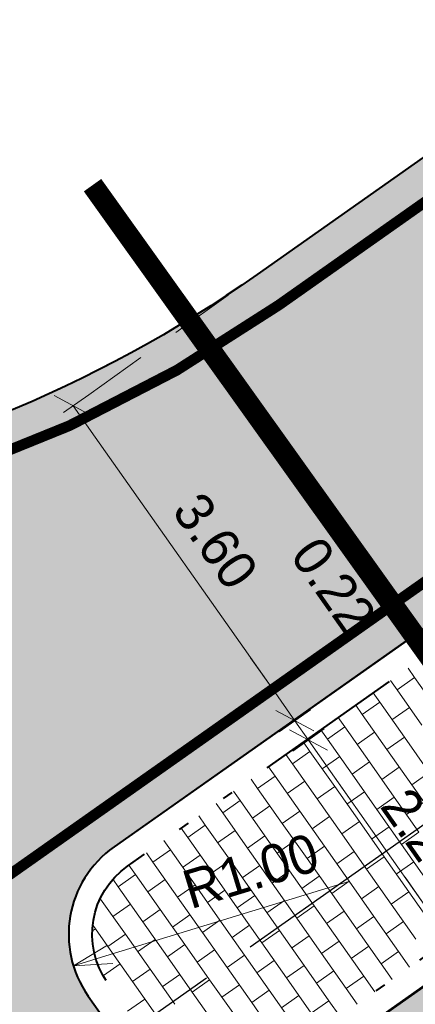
# Model space of a CAD drawing. Header units: metres. Extents: x 148316 to 148653, y 486436 to 486744.
# Tile 33 of 110: x 148443.86 to 148447.55, y 486590.27 to 486599.47. Entities that reach past the tile are written whole.
import ezdxf

# ---------------------------------------------------------------- set-up
doc = ezdxf.new("R2010")
doc.units = ezdxf.units.M
doc.header["$MEASUREMENT"] = 0
for name, pattern in [('assen', [2.5, 2, -0.5]), ('DASHED2', [0.375, 0.25, -0.125]), ('DGN Style 2', [1, 0.6, -0.4]), ('rws', [2.74, 1.4, -0.4, 0.07, -0.4, 0.07, -0.4])]:
    doc.linetypes.add(name, pattern=pattern)
doc.layers.get('Defpoints').update_dxf_attribs({"color": 253, "lineweight": 13})
for name, color, linetype, lineweight in [('BWR-alg-assenplan', 92, 'assen', 30), ('BWR-nieuw-band-basislijn_GV', 7, 'Continuous', 40), ('BWR-nieuw-band-trottoir rws 115¯225x240 betonrug_GV', 94, 'rws_b', 40), ('BWR-nieuw-belijning-kantstreep dik 100', 51, 'Continuous', 0), ('BWR-nieuw-raster-cel verharding_GV', 7, 'Continuous', 40), ('N-WE-KL-TRACE_MANTELBUIS-G', 5, 'DASHED2', 30), ('WVB-dim-terr-maatvoering 018', 7, 'Continuous', 13), ('WVB-pen-dik 035', 1, 'Continuous', 40), ('WVB-raster-20%', 254, 'Continuous', 30), ('WVB-raster-60%', 253, 'Continuous', 30)]:
    doc.layers.add(name, color=color, linetype=linetype, lineweight=lineweight)
doc.styles.add('1 200   0.18', font='WORKING.shx', dxfattribs={"height": 0.36})
doc.styles.add('Style-WORKING', font='WORKING.shx')
doc.linetypes.add('rws_b', pattern='A,1.4,-0.4,0.07,-0.23,["B",Style-WORKING,S=0.36,R=0,X=-0.104,Y=-0.19],-0.17,0.07,-1.86', length=4.2)
doc.dimstyles.new('TER 1 200', dxfattribs={"dimtxt": 0.36, "dimasz": 0.36, "dimexe": 0.18, "dimexo": 0.0625, "dimgap": 0.18, "dimtad": 1, "dimzin": 0, "dimdsep": 46, "dimtxsty": '1 200   0.18', "dimblk": 'TerminatorOpen_0.5', "dimcen": 0, "dimse1": 1, "dimse2": 1, "dimclrd": 256, "dimclre": 256, "dimclrt": 7, "dimazin": 0, "dimtfac": 1, "dimtdec": 0, "dimtmove": 1, "dimatfit": 1, "dimldrblk": 'TerminatorOpen_0.5', "dimfxl": 0.18, "dimfxlon": 1, "dimfrac": 2, "dimtolj": 1, "dimtzin": 0, "dimlwd": -1, "dimlwe": -1, "dimarcsym": 0})

# ---------------------------------------------------------------- blocks, each defined once
blk = doc.blocks.new('TerminatorOpen_0.5')
at = {"color": 0, "linetype": 'ByBlock', "lineweight": -2}
for q in [(-1, 0.25), (-1, 0), (-1, -0.25)]:
    blk.add_line((0, 0), q, dxfattribs=at)
blk = doc.blocks.new('*D28')
at = {"layer": 'Defpoints', "color": 0, "lineweight": 40, "transparency": 16777216}
for p in [(148445.3134, 486590.9267), (148444.3571, 486590.6343)]:
    blk.add_point(p, dxfattribs=at)
at = {"layer": 'WVB-dim-terr-maatvoering 018', "transparency": 16777216}
blk.add_line((148446.9322, 486591.4217), (148444.7013, 486590.7396), dxfattribs=at)
at = {"layer": 'WVB-dim-terr-maatvoering 018', "transparency": 16777216, "xscale": 0.36, "yscale": 0.36, "zscale": 0.36, "rotation": 197.0007261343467}
blk.add_blockref('TerminatorOpen_0.5', (148444.3571, 486590.6343), dxfattribs=at)
at = {"layer": 'WVB-dim-terr-maatvoering 018', "color": 7, "transparency": 16777216, "insert": (148446.0155, 486591.5178), "char_height": 0.36, "attachment_point": 5, "rotation": 17.00073, "style": '1 200   0.18'}
blk.add_mtext('\\A1;\\C7;R1.00', dxfattribs=at)
blk = doc.blocks.new('_Oblique_0.5')
at = {"color": 0, "linetype": 'ByBlock', "lineweight": -2}
for p, q in [((0, 0), (-1, 0)), ((0.5, 0.25), (-0.5, -0.25))]:
    blk.add_line(p, q, dxfattribs=at)
blk = doc.blocks.new('*D43')
at = {"layer": 'Defpoints', "color": 0, "lineweight": 40, "transparency": 16777216}
for p in [(148444.2131, 486595.7648), (148446.4283, 486592.9219), (148446.1458, 486592.7227)]:
    blk.add_point(p, dxfattribs=at)
at = {"layer": 'WVB-dim-terr-maatvoering 018', "transparency": 16777216}
for p, q in [((148444.2642, 486595.8008), (148444.501, 486595.9678)), ((148444.5614, 486595.5699), (148446.2209, 486593.2161)), ((148446.2812, 486592.8182), (148446.5754, 486593.0256))]:
    blk.add_line(p, q, dxfattribs=at)
at = {"layer": 'WVB-dim-terr-maatvoering 018', "transparency": 16777216, "xscale": 0.36, "yscale": 0.36, "zscale": 0.36}
for p, rotation in [((148444.3539, 486595.8641), 125.1859496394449), ((148446.4283, 486592.9219), 305.1859496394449)]:
    blk.add_blockref('_Oblique_0.5', p, dxfattribs=dict(at, rotation=rotation))
at = {"layer": 'WVB-dim-terr-maatvoering 018', "color": 7, "transparency": 16777216, "insert": (148445.6853, 486594.6004), "char_height": 0.36, "attachment_point": 5, "rotation": 305.18595, "style": '1 200   0.18'}
blk.add_mtext('\\A1;\\C7;3.60', dxfattribs=at)
blk = doc.blocks.new('*D39')
at = {"layer": 'Defpoints', "color": 0, "lineweight": 40, "transparency": 16777216}
for p in [(148446.5551, 486592.7421), (148446.1458, 486592.7227), (148446.2725, 486592.5429)]:
    blk.add_point(p, dxfattribs=at)
at = {"layer": 'WVB-dim-terr-maatvoering 018', "transparency": 16777216}
for p, q in [((148446.2209, 486593.2161), (148446.0134, 486593.5103)), ((148446.2812, 486592.8182), (148446.5754, 486593.0256)), ((148446.4283, 486592.9219), (148446.5551, 486592.7421)), ((148446.408, 486592.6384), (148446.7022, 486592.8458)), ((148446.7625, 486592.4479), (148446.97, 486592.1536))]:
    blk.add_line(p, q, dxfattribs=at)
at = {"layer": 'WVB-dim-terr-maatvoering 018', "transparency": 16777216, "xscale": 0.36, "yscale": 0.36, "zscale": 0.36}
for p, rotation in [((148446.4283, 486592.9219), 305.1859496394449), ((148446.5551, 486592.7421), 125.1859496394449)]:
    blk.add_blockref('_Oblique_0.5', p, dxfattribs=dict(at, rotation=rotation))
at = {"layer": 'WVB-dim-terr-maatvoering 018', "color": 7, "transparency": 16777216, "insert": (148446.7896, 486594.1852), "char_height": 0.36, "attachment_point": 5, "rotation": 305.18595, "style": '1 200   0.18'}
blk.add_mtext('\\A1;\\C7;0.22', dxfattribs=at)
blk = doc.blocks.new('*D40')
at = {"layer": 'Defpoints', "color": 0, "lineweight": 40, "transparency": 16777216}
for p in [(148450.8597, 486592.9772), (148446.2725, 486592.5429), (148447.8737, 486590.8719)]:
    blk.add_point(p, dxfattribs=at)
at = {"layer": 'WVB-dim-terr-maatvoering 018', "transparency": 16777216}
for p, q in [((148446.408, 486592.6384), (148446.7022, 486592.8458)), ((148446.7625, 486592.4479), (148447.6662, 486591.1661)), ((148448.0208, 486590.9756), (148447.7266, 486590.7682))]:
    blk.add_line(p, q, dxfattribs=at)
at = {"layer": 'WVB-dim-terr-maatvoering 018', "transparency": 16777216, "xscale": 0.36, "yscale": 0.36, "zscale": 0.36}
for p, rotation in [((148446.5551, 486592.7421), 125.1859496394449), ((148447.8737, 486590.8719), 305.1859496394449)]:
    blk.add_blockref('_Oblique_0.5', p, dxfattribs=dict(at, rotation=rotation))
at = {"layer": 'WVB-dim-terr-maatvoering 018', "color": 7, "transparency": 16777216, "insert": (148447.6303, 486591.8418), "char_height": 0.36, "attachment_point": 5, "rotation": 305.18595, "style": '1 200   0.18'}
blk.add_mtext('\\A1;\\C7;2.29', dxfattribs=at)
blk = doc.blocks.new('*D41')
at = {"layer": 'Defpoints', "color": 0, "lineweight": 40, "transparency": 16777216}
for p in [(148450.8597, 486592.9772), (148448.0005, 486590.6921), (148447.7936, 486590.5462)]:
    blk.add_point(p, dxfattribs=at)
at = {"layer": 'WVB-dim-terr-maatvoering 018', "transparency": 16777216}
for p, q in [((148447.6662, 486591.1661), (148447.4588, 486591.4603)), ((148448.0208, 486590.9756), (148447.7266, 486590.7682)), ((148447.8737, 486590.8719), (148448.0005, 486590.6921)), ((148447.8534, 486590.5884), (148448.1476, 486590.7958)), ((148448.2079, 486590.3979), (148448.4153, 486590.1036))]:
    blk.add_line(p, q, dxfattribs=at)
at = {"layer": 'WVB-dim-terr-maatvoering 018', "transparency": 16777216, "xscale": 0.36, "yscale": 0.36, "zscale": 0.36}
for p, rotation in [((148447.8737, 486590.8719), 305.1859496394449), ((148448.0005, 486590.6921), 125.1859496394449)]:
    blk.add_blockref('_Oblique_0.5', p, dxfattribs=dict(at, rotation=rotation))
at = {"layer": 'WVB-dim-terr-maatvoering 018', "color": 7, "transparency": 16777216, "insert": (148449.4795, 486590.3768), "char_height": 0.36, "attachment_point": 5, "rotation": 305.18595, "style": '1 200   0.18'}
blk.add_mtext('\\A1;\\C7;0.22', dxfattribs=at)

msp = doc.modelspace()

# ---------------------------------------------------------------- hatches: boundary and pattern name
at = {"layer": 'WVB-raster-20%', "linetype": 'Continuous'}
msp.add_hatch(color=256, dxfattribs=at).paths.add_polyline_path([(148457.906, 486592.827, 0.021073), (148456.9031, 486592.0579), (148452.0477, 486587.9986, 0.139792), (148447.4251, 486581.1934), (148424.8298, 486565.1299, 0.191737), (148416.1963, 486563.0646), (148412.0472, 486560.1419), (148407.1471, 486556.8056), (148406.9709, 486556.686, -0.027007), (148397.5223, 486551.0007, -0.016184), (148394.6161, 486549.5777), (148394.0955, 486549.3434), (148392.2677, 486552.9174), (148393.6853, 486553.5725, 0.015285), (148396.2004, 486554.8296, 0.017834), (148402.2405, 486558.3663, 0.008095), (148404.8959, 486560.112), (148409.7432, 486563.4239), (148408.0264, 486565.8699, -0.047885), (148394.0715, 486557.9359), (148393.3017, 486557.591, 0.043594), (148371.076, 486545.2053), (148373.465, 486546.983), (148374.321, 486547.647), (148375.169, 486548.323), (148376.007, 486549.011), (148376.836, 486549.709), (148377.655, 486550.419), (148378.465, 486551.139), (148379.264, 486551.87), (148380.094, 486552.651), (148380.913, 486553.443), (148381.721, 486554.247), (148382.518, 486555.062), (148383.302, 486555.889), (148384.075, 486556.726), (148384.836, 486557.574), (148385.4825, 486558.248, -0.009902), (148390.8227, 486560.8507, 0.045028), (148403.2753, 486568.0418), (148408.7879, 486571.925, 0.006632), (148409.1102, 486572.1584), (148409.1104, 486572.1581), (148409.1102, 486572.1584, 0.202715), (148415.0219, 486582.2351, -0.048395), (148415.7182, 486585.2456), (148417.412, 486582.847), (148417.789, 486583.069), (148423.126, 486586.637), (148426.536, 486588.971), (148429.464, 486590.008), (148433.363, 486591.389), (148433.991, 486591.612), (148434.254, 486591.713), (148434.511, 486591.83), (148434.761, 486591.961), (148435.002, 486592.105), (148435.197, 486592.236), (148438.9739, 486594.9018, 0.1587), (148446.0749, 486597.0899), (148465.0002, 486610.4213, 0.049781), (148480.0226, 486623.4165), (148480.64, 486624.0685), (148495.6108, 486634.6425), (148482.6366, 486620.9412, -0.049781), (148467.0734, 486607.4782), (148451.2777, 486596.3514), (148444.7375, 486591.7443, 0.414213), (148444.4958, 486590.3508), (148444.9162, 486589.754, 0.413982), (148446.309, 486589.5119), (148437.6407, 486583.4109, 1.178334), (148425.5342, 486574.8975), (148418.657, 486570.064), (148417.4268, 486569.1287, 0.219668), (148417.2757, 486569.9532), (148416.6998, 486570.7707, 0.414214), (148415.3064, 486571.0124), (148411.6986, 486568.4709), (148413.4222, 486566.0155), (148414.8852, 486567.0461), (148417.076, 486564.021), (148428.229, 486571.946), (148429.4336, 486572.794, 0.427631), (148438.3024, 486579.0367), (148455.433, 486591.091), (148457.567, 486592.589)])
at = {"layer": 'WVB-raster-60%', "linetype": 'Continuous'}
msp.add_hatch(color=256, dxfattribs=at).paths.add_polyline_path([(148438.3024, 486579.0367, 0.150819), (148437.6407, 486583.4109), (148453.446, 486594.525), (148456.4943, 486596.6562), (148458.7548, 486593.4228), (148457.567, 486592.589), (148453.299, 486589.593)])

# ---------------------------------------------------------------- linework, layer by layer
at = {"layer": 'BWR-alg-assenplan'}
msp.add_line((148466.0395, 486604.9152), (148388.83, 486550.527), dxfattribs=at)
at = {"layer": 'BWR-nieuw-band-basislijn_GV', "ltscale": 0.5}
for p, q in [((148451.2777, 486596.3514), (148444.7375, 486591.7443)), ((148444.4958, 486590.3508), (148444.9162, 486589.754))]:
    msp.add_line(p, q, dxfattribs=at)
at = {"layer": 'BWR-nieuw-band-basislijn_GV', "ltscale": 0.1}
msp.add_line((148446.3097, 486589.5124), (148452.8483, 486594.1225), dxfattribs=at)
at = {"layer": 'BWR-nieuw-band-basislijn_GV', "ltscale": 0.5}
msp.add_arc((148445.3134, 486590.9267), 1, 125.16187, 215.16175, dxfattribs=at)
at = {"layer": 'BWR-nieuw-band-trottoir rws 115¯225x240 betonrug_GV', "linetype": 'rws', "flags": 128}
msp.add_lwpolyline([(148452.9097, 486595.389, -0.414094), (148452.7215, 486594.3023, 0.000003), (148452.7215, 486594.3023), (148446.183, 486589.6923, -0.414214), (148445.0961, 486589.8807), (148444.6757, 486590.4775, -0.414213), (148444.8642, 486591.5644), (148451.4044, 486596.1715, -0.000004), (148451.4044, 486596.1715, -0.41421), (148452.4913, 486595.983)], format="xyb", close=True, dxfattribs=at)
at = {"layer": 'BWR-nieuw-belijning-kantstreep dik 100', "color": 7, "const_width": 0.1, "flags": 128}
msp.add_lwpolyline([(148465.2018, 486610.1352), (148446.2764, 486596.8038)], dxfattribs=at)
at = {"layer": 'BWR-nieuw-belijning-kantstreep dik 100', "color": 7, "flags": 128}
msp.add_lwpolyline([(148444.5247, 486587.8269, 0.1, 0.1, 0.05496), (148442.525, 486590.6139, 0.1, 0.1, 0), (148466.9368, 486607.8102, 0.1, 0.1, 0)], format="xyseb", dxfattribs=at)
at = {"layer": 'BWR-nieuw-belijning-kantstreep dik 100', "color": 7, "const_width": 0.1, "flags": 128}
msp.add_lwpolyline([(148446.2764, 486596.8038, -0.232518), (148435.5128, 486595.1024)], format="xyb", dxfattribs=at)
at = {"layer": 'BWR-nieuw-raster-cel verharding_GV', "color": 252, "lineweight": 0}
for p, q in [((148447.4868, 486593.4119), (148447.548, 486593.325)), ((148447.3233, 486593.2967), (148447.3845, 486593.2098)), ((148447.548, 486593.325), (148447.3845, 486593.2098)), ((148447.548, 486593.325), (148447.779, 486592.9972)), ((148447.3845, 486593.2098), (148447.6155, 486592.882)), ((148447.1606, 486593.1821), (148447.2218, 486593.0952)), ((148446.9971, 486593.0669), (148447.0583, 486592.98)), ((148447.2218, 486593.0952), (148447.0583, 486592.98)), ((148447.2218, 486593.0952), (148447.4528, 486592.7674)), ((148447.4997, 486593.0463), (148447.3362, 486592.9311)), ((148446.8344, 486592.9523), (148446.8956, 486592.8654)), ((148447.0583, 486592.98), (148447.2893, 486592.6522)), ((148446.6709, 486592.8371), (148446.7321, 486592.7502)), ((148446.8956, 486592.8654), (148446.7321, 486592.7502)), ((148446.8956, 486592.8654), (148447.1266, 486592.5376)), ((148446.7321, 486592.7502), (148446.9631, 486592.4224)), ((148447.1735, 486592.8165), (148447.01, 486592.7013)), ((148447.4528, 486592.7674), (148447.2893, 486592.6522)), ((148447.4528, 486592.7674), (148447.6837, 486592.4395)), ((148446.5083, 486592.7225), (148446.5695, 486592.6356)), ((148447.2893, 486592.6522), (148447.5202, 486592.3244)), ((148446.3447, 486592.6073), (148446.4059, 486592.5205)), ((148446.5695, 486592.6356), (148446.4059, 486592.5205)), ((148446.5695, 486592.6356), (148446.8004, 486592.3078)), ((148446.8473, 486592.5867), (148446.6838, 486592.4716)), ((148446.1821, 486592.4927), (148446.2433, 486592.4059)), ((148446.4059, 486592.5205), (148446.6369, 486592.1926)), ((148447.1266, 486592.5376), (148446.9631, 486592.4224)), ((148447.1266, 486592.5376), (148447.3575, 486592.2098)), ((148447.4044, 486592.4887), (148447.2409, 486592.3735)), ((148446.0186, 486592.3776), (148446.0798, 486592.2907)), ((148446.2433, 486592.4059), (148446.0798, 486592.2907)), ((148446.2433, 486592.4059), (148446.4742, 486592.078)), ((148446.9631, 486592.4224), (148447.194, 486592.0946)), ((148447.6837, 486592.4395), (148447.5202, 486592.3244)), ((148446.0798, 486592.2907), (148446.3107, 486591.9629)), ((148446.5211, 486592.357), (148446.3576, 486592.2418)), ((148446.8004, 486592.3078), (148446.6369, 486592.1926)), ((148446.8004, 486592.3078), (148447.0313, 486591.98)), ((148447.5202, 486592.3244), (148447.7511, 486591.9965)), ((148445.8559, 486592.263), (148445.9171, 486592.1761)), ((148446.6369, 486592.1926), (148446.8678, 486591.8648)), ((148447.0782, 486592.2589), (148446.9147, 486592.1437)), ((148447.3575, 486592.2098), (148447.194, 486592.0946)), ((148447.3575, 486592.2098), (148447.5884, 486591.8819)), ((148445.6924, 486592.1478), (148445.7536, 486592.0609)), ((148445.9171, 486592.1761), (148445.7536, 486592.0609)), ((148445.9171, 486592.1761), (148446.148, 486591.8483)), ((148446.1949, 486592.1272), (148446.0314, 486592.012)), ((148447.194, 486592.0946), (148447.4249, 486591.7668)), ((148447.6354, 486592.1609), (148447.4719, 486592.0457)), ((148445.5297, 486592.0332), (148445.5909, 486591.9463)), ((148445.7536, 486592.0609), (148445.9845, 486591.7331)), ((148446.4742, 486592.078), (148446.3107, 486591.9629)), ((148446.4742, 486592.078), (148446.7051, 486591.7502)), ((148446.7521, 486592.0291), (148446.5885, 486591.914)), ((148445.3662, 486591.918), (148445.4274, 486591.8311)), ((148445.5909, 486591.9463), (148445.4274, 486591.8311)), ((148445.5909, 486591.9463), (148445.8218, 486591.6185)), ((148446.3107, 486591.9629), (148446.5416, 486591.635)), ((148447.0313, 486591.98), (148446.8678, 486591.8648)), ((148447.0313, 486591.98), (148447.2622, 486591.6522)), ((148447.3092, 486591.9311), (148447.1457, 486591.8159)), ((148445.4274, 486591.8311), (148445.6583, 486591.5033)), ((148445.8687, 486591.8974), (148445.7052, 486591.7822)), ((148446.148, 486591.8483), (148445.9845, 486591.7331)), ((148446.148, 486591.8483), (148446.3789, 486591.5204)), ((148446.8678, 486591.8648), (148447.0987, 486591.537)), ((148447.5884, 486591.8819), (148447.4249, 486591.7668)), ((148445.2035, 486591.8034), (148445.2647, 486591.7165)), ((148445.9845, 486591.7331), (148446.2154, 486591.4052)), ((148446.4259, 486591.7994), (148446.2624, 486591.6842)), ((148446.7051, 486591.7502), (148446.5416, 486591.635)), ((148446.7051, 486591.7502), (148446.9361, 486591.4224)), ((148447.4249, 486591.7668), (148447.6559, 486591.4389)), ((148445.04, 486591.6882), (148445.1012, 486591.6014)), ((148445.2647, 486591.7165), (148445.1012, 486591.6014)), ((148445.2647, 486591.7165), (148445.4956, 486591.3887)), ((148445.5425, 486591.6676), (148445.379, 486591.5524)), ((148446.5416, 486591.635), (148446.7725, 486591.3072)), ((148446.983, 486591.7013), (148446.8195, 486591.5861)), ((148447.2622, 486591.6522), (148447.0987, 486591.537)), ((148447.2622, 486591.6522), (148447.4932, 486591.3243)), ((148444.8773, 486591.5736), (148444.9385, 486591.4867)), ((148445.1012, 486591.6014), (148445.3321, 486591.2735)), ((148445.8218, 486591.6185), (148445.6583, 486591.5033)), ((148445.8218, 486591.6185), (148446.0527, 486591.2906)), ((148446.0997, 486591.5696), (148445.9362, 486591.4544)), ((148447.0987, 486591.537), (148447.3297, 486591.2091)), ((148447.5401, 486591.6033), (148447.3766, 486591.4881)), ((148444.9385, 486591.4867), (148444.775, 486591.3716)), ((148444.9385, 486591.4867), (148445.1694, 486591.1589)), ((148445.6583, 486591.5033), (148445.8892, 486591.1755)), ((148446.3789, 486591.5204), (148446.2154, 486591.4052)), ((148446.3789, 486591.5204), (148446.6099, 486591.1926)), ((148446.6568, 486591.4715), (148446.4933, 486591.3563)), ((148444.728, 486591.4382), (148444.775, 486591.3716)), ((148444.775, 486591.3716), (148445.0059, 486591.0437)), ((148445.2163, 486591.4378), (148445.0528, 486591.3227)), ((148445.4956, 486591.3887), (148445.3321, 486591.2735)), ((148445.4956, 486591.3887), (148445.7265, 486591.0609)), ((148446.2154, 486591.4052), (148446.4463, 486591.0774)), ((148446.9361, 486591.4224), (148446.7725, 486591.3072)), ((148446.9361, 486591.4224), (148447.167, 486591.0945)), ((148447.2139, 486591.3735), (148447.0504, 486591.2583)), ((148444.6123, 486591.257), (148444.6096, 486591.2551)), ((148444.6113, 486591.2584), (148444.6123, 486591.257)), ((148444.6123, 486591.257), (148444.8432, 486590.9291)), ((148445.3321, 486591.2735), (148445.563, 486590.9457)), ((148445.7735, 486591.3398), (148445.61, 486591.2246)), ((148446.0527, 486591.2906), (148445.8892, 486591.1755)), ((148446.0527, 486591.2906), (148446.2837, 486590.9628)), ((148446.7725, 486591.3072), (148447.0035, 486590.9794)), ((148447.4932, 486591.3243), (148447.3297, 486591.2091)), ((148447.4932, 486591.3243), (148447.7241, 486590.9965)), ((148444.8902, 486591.2081), (148444.7266, 486591.0929)), ((148445.8892, 486591.1755), (148446.1202, 486590.8476)), ((148446.3306, 486591.2417), (148446.1671, 486591.1266)), ((148446.6099, 486591.1926), (148446.4463, 486591.0774)), ((148446.6099, 486591.1926), (148446.8408, 486590.8648)), ((148447.3297, 486591.2091), (148447.5606, 486590.8813)), ((148445.1694, 486591.1589), (148445.0059, 486591.0437)), ((148445.1694, 486591.1589), (148445.4003, 486590.8311)), ((148445.4473, 486591.11), (148445.2838, 486590.9948)), ((148446.4463, 486591.0774), (148446.6773, 486590.7496)), ((148446.8877, 486591.1437), (148446.7242, 486591.0285)), ((148447.167, 486591.0945), (148447.0035, 486590.9794)), ((148447.167, 486591.0945), (148447.3979, 486590.7667)), ((148444.5413, 486591.0105), (148444.6797, 486590.814)), ((148445.0059, 486591.0437), (148445.2368, 486590.7159)), ((148445.7265, 486591.0609), (148445.563, 486590.9457)), ((148445.7265, 486591.0609), (148445.9575, 486590.733)), ((148446.0044, 486591.012), (148445.8409, 486590.8968)), ((148447.4448, 486591.0456), (148447.2813, 486590.9305)), ((148444.564, 486590.9783), (148444.5376, 486590.9597)), ((148444.8432, 486590.9291), (148444.6797, 486590.814)), ((148444.8432, 486590.9291), (148445.0741, 486590.6013)), ((148445.563, 486590.9457), (148445.794, 486590.6179)), ((148446.2837, 486590.9628), (148446.1202, 486590.8476)), ((148446.2837, 486590.9628), (148446.5146, 486590.635)), ((148446.5615, 486590.9139), (148446.398, 486590.7987)), ((148447.0035, 486590.9794), (148447.2344, 486590.6515)), ((148444.6797, 486590.814), (148444.9106, 486590.4861)), ((148445.1211, 486590.8802), (148444.9576, 486590.7651)), ((148445.4003, 486590.8311), (148445.2368, 486590.7159)), ((148445.4003, 486590.8311), (148445.6313, 486590.5033)), ((148446.1202, 486590.8476), (148446.3511, 486590.5198)), ((148446.8408, 486590.8648), (148446.6773, 486590.7496)), ((148446.8408, 486590.8648), (148447.0717, 486590.5369)), ((148447.1187, 486590.8159), (148446.9551, 486590.7007)), ((148445.2368, 486590.7159), (148445.4678, 486590.3881)), ((148445.6782, 486590.7822), (148445.5147, 486590.667)), ((148445.9575, 486590.733), (148445.794, 486590.6179)), ((148445.9575, 486590.733), (148446.1884, 486590.4052)), ((148446.6773, 486590.7496), (148446.9082, 486590.4218)), ((148447.3979, 486590.7667), (148447.2344, 486590.6515)), ((148447.3979, 486590.7667), (148447.5004, 486590.6212)), ((148444.7949, 486590.6505), (148444.6396, 486590.5411)), ((148445.794, 486590.6179), (148446.0249, 486590.29)), ((148446.2353, 486590.6841), (148446.0718, 486590.569)), ((148446.5146, 486590.635), (148446.3511, 486590.5198)), ((148446.5146, 486590.635), (148446.7455, 486590.3072)), ((148447.2344, 486590.6515), (148447.337, 486590.5059)), ((148445.0741, 486590.6013), (148444.9106, 486590.4861)), ((148445.0741, 486590.6013), (148445.3051, 486590.2735)), ((148445.352, 486590.5524), (148445.1885, 486590.4372)), ((148446.7925, 486590.5861), (148446.629, 486590.4709)), ((148447.0717, 486590.5369), (148446.9082, 486590.4218)), ((148447.0717, 486590.5369), (148447.1744, 486590.3912)), ((148444.9106, 486590.4861), (148445.1416, 486590.1583)), ((148445.6313, 486590.5033), (148445.4678, 486590.3881)), ((148445.6313, 486590.5033), (148445.8622, 486590.1754)), ((148445.9091, 486590.4544), (148445.7456, 486590.3392)), ((148446.3511, 486590.5198), (148446.582, 486590.192)), ((148445.4678, 486590.3881), (148445.6987, 486590.0603)), ((148446.1884, 486590.4052), (148446.0249, 486590.29)), ((148446.1884, 486590.4052), (148446.4193, 486590.0774)), ((148446.4663, 486590.3563), (148446.3028, 486590.2411)), ((148446.9082, 486590.4218), (148447.0109, 486590.276)), ((148445.0258, 486590.3226), (148444.8648, 486590.2092)), ((148446.0249, 486590.29), (148446.2558, 486589.9622)), ((148446.7455, 486590.3072), (148446.582, 486590.192)), ((148446.7455, 486590.3072), (148446.8483, 486590.1613))]:
    msp.add_line(p, q, dxfattribs=at)
at = {"layer": 'N-WE-KL-TRACE_MANTELBUIS-G', "ltscale": 5, "const_width": 0.2, "flags": 128}
msp.add_lwpolyline([(148448.2579, 486592.7246), (148444.5363, 486597.9247)], dxfattribs=at)
at = {"layer": 'WVB-dim-terr-maatvoering 018', "linetype": 'DGN Style 2', "lineweight": 0}
msp.add_line((148444.501, 486595.9678), (148446.0749, 486597.0899), dxfattribs=at)
at = {"layer": 'WVB-pen-dik 035', "ltscale": 0.1, "flags": 128}
msp.add_lwpolyline([(148465.0002, 486610.4213), (148458.1674, 486605.6081), (148446.0749, 486597.0899)], dxfattribs=at)
at = {"layer": 'WVB-pen-dik 035', "ltscale": 0.1, "extrusion": (0, 0, -1)}
msp.add_arc((-148439.1642, 486606.9002), 12, 234.83825, 287.19709, dxfattribs=at)
at = {"layer": 'WVB-raster-20%', "linetype": 'Continuous', "flags": 128}
for points in [[(148390.8227, 486560.8507, 0.045028), (148403.2753, 486568.0418), (148408.7879, 486571.925, 0.006632), (148409.1102, 486572.1584), (148409.1104, 486572.1581), (148409.1102, 486572.1584, 0.202715), (148415.0219, 486582.2351, -0.048395), (148415.7182, 486585.2456), (148417.412, 486582.847), (148417.789, 486583.069), (148423.126, 486586.637), (148426.536, 486588.971), (148429.464, 486590.008), (148433.363, 486591.389), (148433.991, 486591.612), (148434.254, 486591.713), (148434.511, 486591.83), (148434.761, 486591.961), (148435.002, 486592.105), (148435.197, 486592.236), (148438.9739, 486594.9018, 0.1587), (148446.0749, 486597.0899), (148465.0002, 486610.4213, 0.049781)], [(148467.0734, 486607.4782), (148451.2777, 486596.3514), (148444.7375, 486591.7443, 0.414213), (148444.4958, 486590.3508), (148444.9162, 486589.754, 0.413982), (148446.309, 486589.5119), (148437.6407, 486583.4109, 1.178334), (148425.5342, 486574.8975)]]:
    msp.add_lwpolyline(points, format="xyb", dxfattribs=at)
at = {"layer": 'WVB-raster-60%', "linetype": 'Continuous', "flags": 128}
msp.add_lwpolyline([(148438.3024, 486579.0367, 0.150819), (148437.6407, 486583.4109), (148453.446, 486594.525), (148456.4943, 486596.6562), (148458.7548, 486593.4228), (148457.567, 486592.589), (148453.299, 486589.593)], format="xyb", close=True, dxfattribs=at)

# ---------------------------------------------------------------- dimensions: what is measured, and where the dimension line sits
at = {"layer": 'WVB-dim-terr-maatvoering 018'}
dim = msp.add_linear_dim(base=(148446.4283, 486592.9219), p1=(148444.2131, 486595.7648), p2=(148446.1458, 486592.7227), angle=305.18595, text='\\C7;<>', dimstyle='TER 1 200', override={"dimblk": '_Oblique_0.5', "dimse1": 0, "dimse2": 0, "dimtdec": 2, "dimtmove": 2}, dxfattribs=at)
dim.commit()
dim.dimension.update_dxf_attribs({"geometry": '*D43', "text_midpoint": (148445.6853, 486594.6004)})
for base, p1, p2, picture, middle in [((148446.5551, 486592.7421), (148446.1458, 486592.7227), (148446.2725, 486592.5429), '*D39', (148446.7896, 486594.1852)), ((148447.8737, 486590.8719), (148446.2725, 486592.5429), (148450.8597, 486592.9772), '*D40', (148447.6303, 486591.8418)), ((148448.0005, 486590.6921), (148450.8597, 486592.9772), (148447.7936, 486590.5462), '*D41', (148449.4795, 486590.3768))]:
    dim = msp.add_linear_dim(base=base, p1=p1, p2=p2, angle=305.18595, text='\\C7;<>', dimstyle='TER 1 200', override={"dimblk": '_Oblique_0.5', "dimse1": 0, "dimse2": 0, "dimtdec": 2, "dimtmove": 2}, dxfattribs=at)
    dim.commit()
    dim.dimension.update_dxf_attribs({"geometry": picture, "text_midpoint": middle, "dimtype": 160})
dim = msp.add_radius_dim(center=(148445.3134, 486590.9267), mpoint=(148444.3571, 486590.6343), text='\\C7;<>', dimstyle='TER 1 200', override={"dimtdec": 2, "dimtmove": 1}, dxfattribs=at)
dim.commit()
dim.dimension.update_dxf_attribs({"geometry": '*D28', "text_midpoint": (148446.1207, 486591.1736), "dimtype": 164})

doc.saveas('drawing.dxf')
